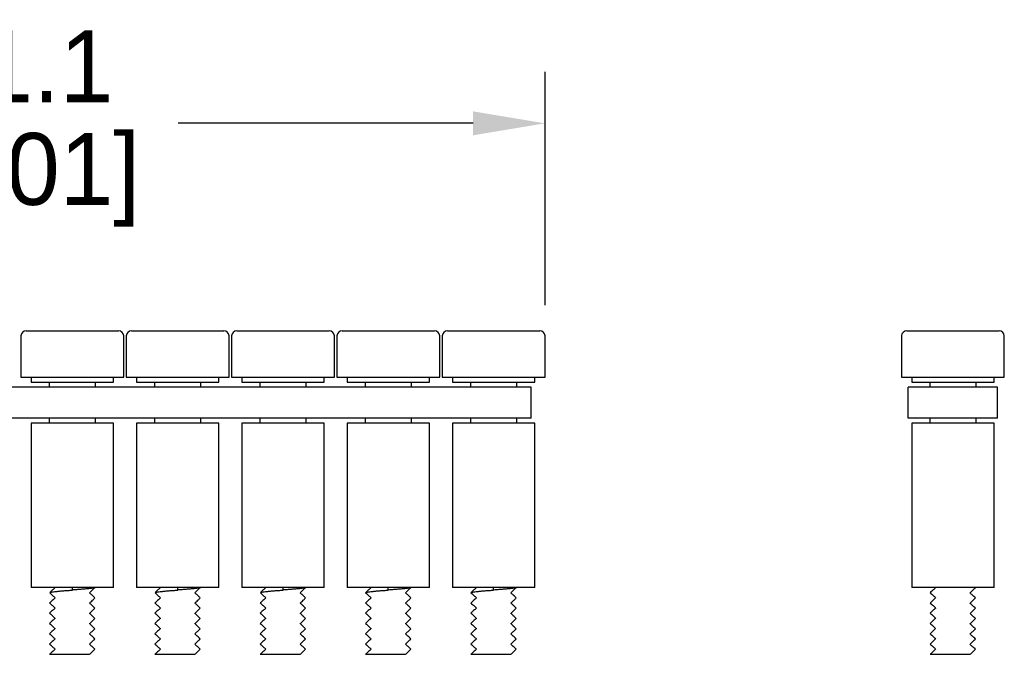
# Model space of a CAD drawing. Header units: inches. Extents: x 0 to 279, y 0 to 216.
# Tile 2 of 4: x 132 to 180, y 92 to 122. Entities that reach past the tile are written whole.
import ezdxf

# ---------------------------------------------------------------- set-up
doc = ezdxf.new("R2010")
doc.units = ezdxf.units.IN
doc.header["$LTSCALE"] = 10
doc.header["$MEASUREMENT"] = 0
doc.layers.add('DIMENSION', color=140, linetype='Continuous')
doc.dimstyles.get("Standard").update_dxf_attribs({"dimtxt": 3.5, "dimasz": 3.5, "dimexe": 2.5, "dimexo": 1.5, "dimgap": 1, "dimtad": 0, "dimtih": 1, "dimtoh": 1, "dimdec": 1, "dimzin": 0, "dimdsep": 46, "dimtxsty": 'Standard', "dimcen": 0, "dimadec": 0, "dimazin": 0, "dimtfac": 1, "dimtdec": 1, "dimtofl": 0, "dimtmove": 0, "dimatfit": 3, "dimfxl": 0, "dimtolj": 1, "dimtzin": 0, "dimarcsym": 0})

# ---------------------------------------------------------------- blocks, each defined once
blk = doc.blocks.new('*D1')
at = {"layer": 'DEFPOINTS', "color": 0}
for p in [(106.175, 117.381), (106.175, 107.025), (157.3, 107.025)]:
    blk.add_point(p, dxfattribs=at)
at = {"layer": 'DIMENSION', "color": 0, "lineweight": -2}
for p, q in [((106.175, 108.525), (106.175, 119.881)), ((157.3, 108.525), (157.3, 119.881)), ((109.675, 117.381), (124.03, 117.381)), ((153.8, 117.381), (139.446, 117.381))]:
    blk.add_line(p, q, dxfattribs=at)
at = {"layer": 'DIMENSION', "color": 0}
for points in [[(109.675, 117.965), (109.675, 116.798), (106.175, 117.381)], [(153.8, 117.965), (153.8, 116.798), (157.3, 117.381)]]:
    blk.add_solid(points, dxfattribs=at)
at = {"layer": 'DIMENSION', "color": 0, "char_height": 3.5, "attachment_point": 5}
for s, insert in [('\\A1;51.1', (131.738, 120.131)), ('\\A1;[2.01]', (131.738, 114.631))]:
    blk.add_mtext(s, dxfattribs=dict(at, insert=insert))

msp = doc.modelspace()

# ---------------------------------------------------------------- linework, layer by layer
for p, q in [((131.8, 107.025), (131.8, 105.025)), ((132.05, 107.275), (134.3, 107.275)), ((134.3, 107.275), (136.55, 107.275)), ((136.8, 105.025), (136.8, 107.025)), ((136.925, 107.025), (136.925, 105.025)), ((137.175, 107.275), (139.425, 107.275)), ((139.425, 107.275), (141.675, 107.275)), ((141.925, 105.025), (141.925, 107.025)), ((142.05, 107.025), (142.05, 105.025)), ((142.3, 107.275), (144.55, 107.275)), ((144.55, 107.275), (146.8, 107.275)), ((147.05, 105.025), (147.05, 107.025)), ((147.175, 107.025), (147.175, 105.025)), ((147.425, 107.275), (149.675, 107.275)), ((149.675, 107.275), (151.925, 107.275)), ((152.175, 105.025), (152.175, 107.025)), ((152.3, 107.025), (152.3, 105.025)), ((152.55, 107.275), (154.8, 107.275)), ((154.8, 107.275), (157.05, 107.275)), ((157.3, 105.025), (157.3, 107.025)), ((174.647, 107.025), (174.647, 105.025)), ((174.897, 107.275), (179.397, 107.275)), ((179.647, 105.025), (179.647, 107.025)), ((131.8, 105.025), (134.3, 105.025)), ((132.3, 105.025), (132.3, 104.775)), ((134.3, 105.025), (136.8, 105.025)), ((136.3, 104.775), (136.3, 105.025)), ((136.925, 105.025), (139.425, 105.025)), ((137.425, 105.025), (137.425, 104.775)), ((139.425, 105.025), (141.925, 105.025)), ((141.425, 104.775), (141.425, 105.025)), ((142.05, 105.025), (144.55, 105.025)), ((142.55, 105.025), (142.55, 104.775)), ((144.55, 105.025), (147.05, 105.025)), ((146.55, 104.775), (146.55, 105.025)), ((147.175, 105.025), (149.675, 105.025)), ((147.675, 105.025), (147.675, 104.775)), ((149.675, 105.025), (152.175, 105.025)), ((151.675, 104.775), (151.675, 105.025)), ((152.3, 105.025), (154.8, 105.025)), ((152.8, 105.025), (152.8, 104.775)), ((154.8, 105.025), (157.3, 105.025)), ((156.8, 104.775), (156.8, 105.025)), ((174.647, 105.025), (179.647, 105.025)), ((175.147, 105.025), (175.147, 104.775)), ((179.147, 104.775), (179.147, 105.025)), ((156.625, 104.525), (106.875, 104.525)), ((132.3, 104.775), (134.3, 104.775)), ((133.175, 104.775), (133.175, 104.525)), ((134.3, 104.775), (136.3, 104.775)), ((135.425, 104.525), (135.425, 104.775)), ((137.425, 104.775), (139.425, 104.775)), ((138.3, 104.775), (138.3, 104.525)), ((139.425, 104.775), (141.425, 104.775)), ((140.55, 104.525), (140.55, 104.775)), ((142.55, 104.775), (144.55, 104.775)), ((143.425, 104.775), (143.425, 104.525)), ((144.55, 104.775), (146.55, 104.775)), ((145.675, 104.525), (145.675, 104.775)), ((147.675, 104.775), (149.675, 104.775)), ((148.55, 104.775), (148.55, 104.525)), ((149.675, 104.775), (151.675, 104.775)), ((150.8, 104.525), (150.8, 104.775)), ((152.8, 104.775), (154.8, 104.775)), ((153.675, 104.775), (153.675, 104.525)), ((154.8, 104.775), (156.8, 104.775)), ((155.925, 104.525), (155.925, 104.775)), ((156.625, 103.025), (156.625, 104.525)), ((174.972, 103.025), (174.972, 104.525)), ((179.322, 104.525), (174.972, 104.525)), ((175.147, 104.775), (179.147, 104.775)), ((176.022, 104.775), (176.022, 104.525)), ((178.272, 104.525), (178.272, 104.775)), ((179.322, 103.025), (179.322, 104.525)), ((156.625, 103.025), (106.875, 103.025)), ((133.175, 103.025), (133.175, 102.775)), ((135.425, 102.775), (135.425, 103.025)), ((138.3, 103.025), (138.3, 102.775)), ((140.55, 102.775), (140.55, 103.025)), ((143.425, 103.025), (143.425, 102.775)), ((145.675, 102.775), (145.675, 103.025)), ((148.55, 103.025), (148.55, 102.775)), ((150.8, 102.775), (150.8, 103.025)), ((153.675, 103.025), (153.675, 102.775)), ((155.925, 102.775), (155.925, 103.025)), ((179.322, 103.025), (174.972, 103.025)), ((176.022, 103.025), (176.022, 102.775)), ((178.272, 102.775), (178.272, 103.025)), ((132.3, 102.775), (132.3, 94.775)), ((136.3, 102.775), (132.3, 102.775)), ((136.3, 94.775), (136.3, 102.775)), ((137.425, 102.775), (137.425, 94.775)), ((141.425, 102.775), (137.425, 102.775)), ((141.425, 94.775), (141.425, 102.775)), ((142.55, 102.775), (142.55, 94.775)), ((146.55, 102.775), (142.55, 102.775)), ((146.55, 94.775), (146.55, 102.775)), ((147.675, 102.775), (147.675, 94.775)), ((151.675, 102.775), (147.675, 102.775)), ((151.675, 94.775), (151.675, 102.775)), ((152.8, 102.775), (152.8, 94.775)), ((156.8, 102.775), (152.8, 102.775)), ((156.8, 94.775), (156.8, 102.775)), ((175.147, 102.775), (175.147, 94.775)), ((179.147, 102.775), (175.147, 102.775)), ((179.147, 94.775), (179.147, 102.775)), ((136.3, 94.775), (132.3, 94.775)), ((141.425, 94.775), (137.425, 94.775)), ((146.55, 94.775), (142.55, 94.775)), ((151.675, 94.775), (147.675, 94.775)), ((156.8, 94.775), (152.8, 94.775)), ((179.147, 94.775), (175.147, 94.775)), ((133.191, 91.523), (135.139, 91.523)), ((138.316, 91.523), (140.264, 91.523)), ((143.441, 91.523), (145.389, 91.523)), ((148.566, 91.523), (150.514, 91.523)), ((153.691, 91.523), (155.639, 91.523)), ((176.038, 91.523), (177.986, 91.523))]:
    msp.add_line(p, q)
at = {"color": 7}
for p, q in [((134.3, 94.67), (134.3, 94.775)), ((134.3, 94.65), (134.3, 94.67)), ((135.4, 94.768), (135.407, 94.775)), ((139.425, 94.67), (139.425, 94.775)), ((139.425, 94.65), (139.425, 94.67)), ((140.525, 94.768), (140.532, 94.775)), ((144.55, 94.67), (144.55, 94.775)), ((144.55, 94.65), (144.55, 94.67)), ((145.65, 94.768), (145.657, 94.775)), ((149.675, 94.67), (149.675, 94.775)), ((149.675, 94.65), (149.675, 94.67)), ((150.775, 94.768), (150.782, 94.775)), ((154.8, 94.67), (154.8, 94.775)), ((154.8, 94.65), (154.8, 94.67)), ((155.9, 94.768), (155.907, 94.775)), ((178.247, 94.768), (178.254, 94.775))]:
    msp.add_line(p, q, dxfattribs=at)
for centre, start, end in [((132.05, 107.025), 90, 180), ((136.55, 107.025), 0, 90), ((137.175, 107.025), 90, 180), ((141.675, 107.025), 0, 90), ((142.3, 107.025), 90, 180), ((146.8, 107.025), 0, 90), ((147.425, 107.025), 90, 180), ((151.925, 107.025), 0, 90), ((152.55, 107.025), 90, 180), ((157.05, 107.025), 0, 90), ((174.897, 107.025), 90, 180), ((179.397, 107.025), 0, 90)]:
    msp.add_arc(centre, 0.25, start, end)
for points, knots in [([(133.46, 94.775), (133.418, 94.736), (133.332, 94.655), (133.246, 94.574), (133.197, 94.523)], [0, 0, 0, 0, 0.481298, 1, 1, 1, 1]), ([(133.197, 94.523), (133.246, 94.476), (133.332, 94.395), (133.418, 94.314), (133.46, 94.275)], [0, 0, 0, 0, 0.518353, 1, 1, 1, 1]), ([(133.206, 94.532), (133.209, 94.535), (133.217, 94.544), (133.277, 94.557), (133.376, 94.571), (133.513, 94.586), (133.682, 94.603), (133.877, 94.619), (134.086, 94.635), (134.23, 94.645), (134.3, 94.65)], [0, 0, 0, 0, 0.0793093, 0.2112176, 0.3388064, 0.4692789, 0.6032518, 0.7381296, 0.8712098, 1, 1, 1, 1]), ([(134.3, 94.67), (134.372, 94.675), (134.518, 94.685), (134.732, 94.701), (134.93, 94.717), (135.103, 94.734), (135.241, 94.749), (135.34, 94.762), (135.373, 94.771), (135.387, 94.775)], [0, 0, 0, 0, 0.144865, 0.294554, 0.446264, 0.596957, 0.743714, 0.887229, 1, 1, 1, 1]), ([(135.131, 94.516), (135.176, 94.558), (135.265, 94.642), (135.355, 94.726), (135.4, 94.768)], [0, 0, 0, 0, 0.499853, 1, 1, 1, 1]), ([(135.4, 94.268), (135.347, 94.315), (135.26, 94.396), (135.174, 94.477), (135.132, 94.516)], [0, 0, 0, 0, 0.517653, 1, 1, 1, 1]), ([(138.585, 94.775), (138.543, 94.736), (138.457, 94.655), (138.371, 94.574), (138.322, 94.523)], [0, 0, 0, 0, 0.481298, 1, 1, 1, 1]), ([(138.322, 94.523), (138.371, 94.476), (138.457, 94.395), (138.543, 94.314), (138.585, 94.275)], [0, 0, 0, 0, 0.518353, 1, 1, 1, 1]), ([(138.331, 94.532), (138.334, 94.535), (138.342, 94.544), (138.402, 94.557), (138.501, 94.571), (138.638, 94.586), (138.807, 94.603), (139.002, 94.619), (139.211, 94.635), (139.355, 94.645), (139.425, 94.65)], [0, 0, 0, 0, 0.0793093, 0.2112176, 0.3388064, 0.4692789, 0.6032518, 0.7381296, 0.8712098, 1, 1, 1, 1]), ([(139.425, 94.67), (139.497, 94.675), (139.643, 94.685), (139.857, 94.701), (140.055, 94.717), (140.228, 94.734), (140.366, 94.749), (140.465, 94.762), (140.498, 94.771), (140.512, 94.775)], [0, 0, 0, 0, 0.144865, 0.294554, 0.446264, 0.596957, 0.743714, 0.887229, 1, 1, 1, 1]), ([(140.256, 94.516), (140.301, 94.558), (140.39, 94.642), (140.48, 94.726), (140.525, 94.768)], [0, 0, 0, 0, 0.499853, 1, 1, 1, 1]), ([(140.525, 94.268), (140.472, 94.315), (140.385, 94.396), (140.299, 94.477), (140.257, 94.516)], [0, 0, 0, 0, 0.517653, 1, 1, 1, 1]), ([(143.71, 94.775), (143.668, 94.736), (143.582, 94.655), (143.496, 94.574), (143.447, 94.523)], [0, 0, 0, 0, 0.481298, 1, 1, 1, 1]), ([(143.447, 94.523), (143.496, 94.476), (143.582, 94.395), (143.668, 94.314), (143.71, 94.275)], [0, 0, 0, 0, 0.518353, 1, 1, 1, 1]), ([(143.456, 94.532), (143.459, 94.535), (143.467, 94.544), (143.527, 94.557), (143.626, 94.571), (143.763, 94.586), (143.932, 94.603), (144.127, 94.619), (144.336, 94.635), (144.48, 94.645), (144.55, 94.65)], [0, 0, 0, 0, 0.0793093, 0.2112176, 0.3388064, 0.4692789, 0.6032518, 0.7381296, 0.8712098, 1, 1, 1, 1]), ([(144.55, 94.67), (144.622, 94.675), (144.768, 94.685), (144.982, 94.701), (145.18, 94.717), (145.353, 94.734), (145.491, 94.749), (145.59, 94.762), (145.623, 94.771), (145.637, 94.775)], [0, 0, 0, 0, 0.144865, 0.294554, 0.446264, 0.596957, 0.743714, 0.887229, 1, 1, 1, 1]), ([(145.381, 94.516), (145.426, 94.558), (145.515, 94.642), (145.605, 94.726), (145.65, 94.768)], [0, 0, 0, 0, 0.499853, 1, 1, 1, 1]), ([(145.65, 94.268), (145.597, 94.315), (145.51, 94.396), (145.424, 94.477), (145.382, 94.516)], [0, 0, 0, 0, 0.517653, 1, 1, 1, 1]), ([(148.835, 94.775), (148.793, 94.736), (148.707, 94.655), (148.621, 94.574), (148.572, 94.523)], [0, 0, 0, 0, 0.481298, 1, 1, 1, 1]), ([(148.572, 94.523), (148.621, 94.476), (148.707, 94.395), (148.793, 94.314), (148.835, 94.275)], [0, 0, 0, 0, 0.518353, 1, 1, 1, 1]), ([(148.581, 94.532), (148.584, 94.535), (148.592, 94.544), (148.652, 94.557), (148.751, 94.571), (148.888, 94.586), (149.057, 94.603), (149.252, 94.619), (149.461, 94.635), (149.605, 94.645), (149.675, 94.65)], [0, 0, 0, 0, 0.0793093, 0.2112176, 0.3388064, 0.4692789, 0.6032518, 0.7381296, 0.8712098, 1, 1, 1, 1]), ([(149.675, 94.67), (149.747, 94.675), (149.893, 94.685), (150.107, 94.701), (150.305, 94.717), (150.478, 94.734), (150.616, 94.749), (150.715, 94.762), (150.748, 94.771), (150.762, 94.775)], [0, 0, 0, 0, 0.144865, 0.294554, 0.446264, 0.596957, 0.743714, 0.887229, 1, 1, 1, 1]), ([(150.506, 94.516), (150.551, 94.558), (150.64, 94.642), (150.73, 94.726), (150.775, 94.768)], [0, 0, 0, 0, 0.499853, 1, 1, 1, 1]), ([(150.775, 94.268), (150.722, 94.315), (150.635, 94.396), (150.549, 94.477), (150.507, 94.516)], [0, 0, 0, 0, 0.517653, 1, 1, 1, 1]), ([(153.96, 94.775), (153.918, 94.736), (153.832, 94.655), (153.746, 94.574), (153.697, 94.523)], [0, 0, 0, 0, 0.481298, 1, 1, 1, 1]), ([(153.697, 94.523), (153.746, 94.476), (153.832, 94.395), (153.918, 94.314), (153.96, 94.275)], [0, 0, 0, 0, 0.518353, 1, 1, 1, 1]), ([(153.706, 94.532), (153.709, 94.535), (153.717, 94.544), (153.777, 94.557), (153.876, 94.571), (154.013, 94.586), (154.182, 94.603), (154.377, 94.619), (154.586, 94.635), (154.73, 94.645), (154.8, 94.65)], [0, 0, 0, 0, 0.0793093, 0.2112176, 0.3388064, 0.4692789, 0.6032518, 0.7381296, 0.8712098, 1, 1, 1, 1]), ([(154.8, 94.67), (154.872, 94.675), (155.018, 94.685), (155.232, 94.701), (155.43, 94.717), (155.603, 94.734), (155.741, 94.749), (155.84, 94.762), (155.873, 94.771), (155.887, 94.775)], [0, 0, 0, 0, 0.144865, 0.294554, 0.446264, 0.596957, 0.743714, 0.887229, 1, 1, 1, 1]), ([(155.631, 94.516), (155.676, 94.558), (155.765, 94.642), (155.855, 94.726), (155.9, 94.768)], [0, 0, 0, 0, 0.499853, 1, 1, 1, 1]), ([(155.9, 94.268), (155.847, 94.315), (155.76, 94.396), (155.674, 94.477), (155.632, 94.516)], [0, 0, 0, 0, 0.517653, 1, 1, 1, 1]), ([(176.307, 94.775), (176.265, 94.736), (176.179, 94.655), (176.093, 94.574), (176.044, 94.523)], [0, 0, 0, 0, 0.481298, 1, 1, 1, 1]), ([(176.044, 94.523), (176.093, 94.476), (176.179, 94.395), (176.265, 94.314), (176.307, 94.275)], [0, 0, 0, 0, 0.518353, 1, 1, 1, 1]), ([(177.978, 94.516), (178.023, 94.558), (178.112, 94.642), (178.202, 94.726), (178.247, 94.768)], [0, 0, 0, 0, 0.499853, 1, 1, 1, 1]), ([(178.247, 94.268), (178.194, 94.315), (178.107, 94.396), (178.021, 94.477), (177.979, 94.516)], [0, 0, 0, 0, 0.517653, 1, 1, 1, 1]), ([(133.46, 94.275), (133.415, 94.233), (133.326, 94.149), (133.236, 94.065), (133.191, 94.023)], [0, 0, 0, 0, 0.499856, 1, 1, 1, 1]), ([(133.191, 94.023), (133.245, 93.977), (133.332, 93.895), (133.418, 93.814), (133.46, 93.775)], [0, 0, 0, 0, 0.517208, 1, 1, 1, 1]), ([(135.132, 94.016), (135.18, 94.062), (135.27, 94.146), (135.359, 94.23), (135.4, 94.268)], [0, 0, 0, 0, 0.5411538, 1, 1, 1, 1]), ([(135.401, 93.769), (135.346, 93.815), (135.26, 93.896), (135.173, 93.977), (135.132, 94.016)], [0, 0, 0, 0, 0.518076, 1, 1, 1, 1]), ([(138.585, 94.275), (138.54, 94.233), (138.451, 94.149), (138.361, 94.065), (138.316, 94.023)], [0, 0, 0, 0, 0.499856, 1, 1, 1, 1]), ([(138.316, 94.023), (138.37, 93.977), (138.457, 93.895), (138.543, 93.814), (138.585, 93.775)], [0, 0, 0, 0, 0.517208, 1, 1, 1, 1]), ([(140.257, 94.016), (140.305, 94.062), (140.395, 94.146), (140.484, 94.23), (140.525, 94.268)], [0, 0, 0, 0, 0.5411538, 1, 1, 1, 1]), ([(140.526, 93.769), (140.471, 93.815), (140.385, 93.896), (140.298, 93.977), (140.257, 94.016)], [0, 0, 0, 0, 0.518076, 1, 1, 1, 1]), ([(143.71, 94.275), (143.665, 94.233), (143.576, 94.149), (143.486, 94.065), (143.441, 94.023)], [0, 0, 0, 0, 0.499856, 1, 1, 1, 1]), ([(143.441, 94.023), (143.495, 93.977), (143.582, 93.895), (143.668, 93.814), (143.71, 93.775)], [0, 0, 0, 0, 0.517208, 1, 1, 1, 1]), ([(145.382, 94.016), (145.43, 94.062), (145.52, 94.146), (145.609, 94.23), (145.65, 94.268)], [0, 0, 0, 0, 0.5411538, 1, 1, 1, 1]), ([(145.651, 93.769), (145.596, 93.815), (145.51, 93.896), (145.423, 93.977), (145.382, 94.016)], [0, 0, 0, 0, 0.518076, 1, 1, 1, 1]), ([(148.835, 94.275), (148.79, 94.233), (148.701, 94.149), (148.611, 94.065), (148.566, 94.023)], [0, 0, 0, 0, 0.499856, 1, 1, 1, 1]), ([(148.566, 94.023), (148.62, 93.977), (148.707, 93.895), (148.793, 93.814), (148.835, 93.775)], [0, 0, 0, 0, 0.517208, 1, 1, 1, 1]), ([(150.507, 94.016), (150.555, 94.062), (150.645, 94.146), (150.734, 94.23), (150.775, 94.268)], [0, 0, 0, 0, 0.5411538, 1, 1, 1, 1]), ([(150.776, 93.769), (150.721, 93.815), (150.635, 93.896), (150.548, 93.977), (150.507, 94.016)], [0, 0, 0, 0, 0.518076, 1, 1, 1, 1]), ([(153.96, 94.275), (153.915, 94.233), (153.826, 94.149), (153.736, 94.065), (153.691, 94.023)], [0, 0, 0, 0, 0.499856, 1, 1, 1, 1]), ([(153.691, 94.023), (153.745, 93.977), (153.832, 93.895), (153.918, 93.814), (153.96, 93.775)], [0, 0, 0, 0, 0.517208, 1, 1, 1, 1]), ([(155.632, 94.016), (155.68, 94.062), (155.77, 94.146), (155.859, 94.23), (155.9, 94.268)], [0, 0, 0, 0, 0.5411538, 1, 1, 1, 1]), ([(155.901, 93.769), (155.846, 93.815), (155.76, 93.896), (155.673, 93.977), (155.632, 94.016)], [0, 0, 0, 0, 0.518076, 1, 1, 1, 1]), ([(176.307, 94.275), (176.262, 94.233), (176.173, 94.149), (176.083, 94.065), (176.038, 94.023)], [0, 0, 0, 0, 0.499856, 1, 1, 1, 1]), ([(176.038, 94.023), (176.092, 93.977), (176.179, 93.895), (176.265, 93.814), (176.307, 93.775)], [0, 0, 0, 0, 0.517208, 1, 1, 1, 1]), ([(177.979, 94.016), (178.027, 94.062), (178.117, 94.146), (178.206, 94.23), (178.247, 94.268)], [0, 0, 0, 0, 0.5411538, 1, 1, 1, 1]), ([(178.248, 93.769), (178.193, 93.815), (178.107, 93.896), (178.02, 93.977), (177.979, 94.016)], [0, 0, 0, 0, 0.518076, 1, 1, 1, 1]), ([(133.461, 93.776), (133.416, 93.734), (133.327, 93.65), (133.237, 93.566), (133.192, 93.524)], [0, 0, 0, 0, 0.4998447, 1, 1, 1, 1]), ([(133.192, 93.524), (133.245, 93.477), (133.332, 93.395), (133.418, 93.314), (133.46, 93.275)], [0, 0, 0, 0, 0.517296, 1, 1, 1, 1]), ([(135.132, 93.517), (135.177, 93.559), (135.266, 93.643), (135.356, 93.727), (135.401, 93.769)], [0, 0, 0, 0, 0.499852, 1, 1, 1, 1]), ([(135.4, 93.269), (135.346, 93.315), (135.26, 93.396), (135.173, 93.477), (135.132, 93.516)], [0, 0, 0, 0, 0.518553, 1, 1, 1, 1]), ([(138.586, 93.776), (138.541, 93.734), (138.452, 93.65), (138.362, 93.566), (138.317, 93.524)], [0, 0, 0, 0, 0.4998447, 1, 1, 1, 1]), ([(138.317, 93.524), (138.37, 93.477), (138.457, 93.395), (138.543, 93.314), (138.585, 93.275)], [0, 0, 0, 0, 0.517296, 1, 1, 1, 1]), ([(140.257, 93.517), (140.302, 93.559), (140.391, 93.643), (140.481, 93.727), (140.526, 93.769)], [0, 0, 0, 0, 0.499852, 1, 1, 1, 1]), ([(140.525, 93.269), (140.471, 93.315), (140.385, 93.396), (140.298, 93.477), (140.257, 93.516)], [0, 0, 0, 0, 0.518553, 1, 1, 1, 1]), ([(143.711, 93.776), (143.666, 93.734), (143.577, 93.65), (143.487, 93.566), (143.442, 93.524)], [0, 0, 0, 0, 0.4998447, 1, 1, 1, 1]), ([(143.442, 93.524), (143.495, 93.477), (143.582, 93.395), (143.668, 93.314), (143.71, 93.275)], [0, 0, 0, 0, 0.517296, 1, 1, 1, 1]), ([(145.382, 93.517), (145.427, 93.559), (145.516, 93.643), (145.606, 93.727), (145.651, 93.769)], [0, 0, 0, 0, 0.499852, 1, 1, 1, 1]), ([(145.65, 93.269), (145.596, 93.315), (145.51, 93.396), (145.423, 93.477), (145.382, 93.516)], [0, 0, 0, 0, 0.518553, 1, 1, 1, 1]), ([(148.836, 93.776), (148.791, 93.734), (148.702, 93.65), (148.612, 93.566), (148.567, 93.524)], [0, 0, 0, 0, 0.4998447, 1, 1, 1, 1]), ([(148.567, 93.524), (148.62, 93.477), (148.707, 93.395), (148.793, 93.314), (148.835, 93.275)], [0, 0, 0, 0, 0.517296, 1, 1, 1, 1]), ([(150.507, 93.517), (150.552, 93.559), (150.641, 93.643), (150.731, 93.727), (150.776, 93.769)], [0, 0, 0, 0, 0.499852, 1, 1, 1, 1]), ([(150.775, 93.269), (150.721, 93.315), (150.635, 93.396), (150.548, 93.477), (150.507, 93.516)], [0, 0, 0, 0, 0.518553, 1, 1, 1, 1]), ([(153.961, 93.776), (153.916, 93.734), (153.827, 93.65), (153.737, 93.566), (153.692, 93.524)], [0, 0, 0, 0, 0.4998447, 1, 1, 1, 1]), ([(153.692, 93.524), (153.745, 93.477), (153.832, 93.395), (153.918, 93.314), (153.96, 93.275)], [0, 0, 0, 0, 0.517296, 1, 1, 1, 1]), ([(155.632, 93.517), (155.677, 93.559), (155.766, 93.643), (155.856, 93.727), (155.901, 93.769)], [0, 0, 0, 0, 0.499852, 1, 1, 1, 1]), ([(155.9, 93.269), (155.846, 93.315), (155.76, 93.396), (155.673, 93.477), (155.632, 93.516)], [0, 0, 0, 0, 0.518553, 1, 1, 1, 1]), ([(176.308, 93.776), (176.263, 93.734), (176.174, 93.65), (176.084, 93.566), (176.039, 93.524)], [0, 0, 0, 0, 0.4998447, 1, 1, 1, 1]), ([(176.039, 93.524), (176.092, 93.477), (176.179, 93.395), (176.265, 93.314), (176.307, 93.275)], [0, 0, 0, 0, 0.517296, 1, 1, 1, 1]), ([(177.979, 93.517), (178.024, 93.559), (178.113, 93.643), (178.203, 93.727), (178.248, 93.769)], [0, 0, 0, 0, 0.499852, 1, 1, 1, 1]), ([(178.247, 93.269), (178.193, 93.315), (178.107, 93.396), (178.02, 93.477), (177.979, 93.516)], [0, 0, 0, 0, 0.518553, 1, 1, 1, 1]), ([(133.46, 93.275), (133.415, 93.233), (133.326, 93.149), (133.236, 93.065), (133.191, 93.023)], [0, 0, 0, 0, 0.499836, 1, 1, 1, 1]), ([(133.191, 93.023), (133.245, 92.976), (133.332, 92.895), (133.418, 92.814), (133.46, 92.775)], [0, 0, 0, 0, 0.518283, 1, 1, 1, 1]), ([(135.132, 93.016), (135.176, 93.058), (135.266, 93.143), (135.356, 93.227), (135.4, 93.269)], [0, 0, 0, 0, 0.4998308, 1, 1, 1, 1]), ([(135.4, 92.768), (135.347, 92.815), (135.26, 92.896), (135.174, 92.977), (135.132, 93.016)], [0, 0, 0, 0, 0.5171941, 1, 1, 1, 1]), ([(138.585, 93.275), (138.54, 93.233), (138.451, 93.149), (138.361, 93.065), (138.316, 93.023)], [0, 0, 0, 0, 0.499836, 1, 1, 1, 1]), ([(138.316, 93.023), (138.37, 92.976), (138.457, 92.895), (138.543, 92.814), (138.585, 92.775)], [0, 0, 0, 0, 0.518283, 1, 1, 1, 1]), ([(140.257, 93.016), (140.301, 93.058), (140.391, 93.143), (140.481, 93.227), (140.525, 93.269)], [0, 0, 0, 0, 0.4998308, 1, 1, 1, 1]), ([(140.525, 92.768), (140.472, 92.815), (140.385, 92.896), (140.299, 92.977), (140.257, 93.016)], [0, 0, 0, 0, 0.5171941, 1, 1, 1, 1]), ([(143.71, 93.275), (143.665, 93.233), (143.576, 93.149), (143.486, 93.065), (143.441, 93.023)], [0, 0, 0, 0, 0.499836, 1, 1, 1, 1]), ([(143.441, 93.023), (143.495, 92.976), (143.582, 92.895), (143.668, 92.814), (143.71, 92.775)], [0, 0, 0, 0, 0.518283, 1, 1, 1, 1]), ([(145.382, 93.016), (145.426, 93.058), (145.516, 93.143), (145.606, 93.227), (145.65, 93.269)], [0, 0, 0, 0, 0.4998308, 1, 1, 1, 1]), ([(145.65, 92.768), (145.597, 92.815), (145.51, 92.896), (145.424, 92.977), (145.382, 93.016)], [0, 0, 0, 0, 0.5171941, 1, 1, 1, 1]), ([(148.835, 93.275), (148.79, 93.233), (148.701, 93.149), (148.611, 93.065), (148.566, 93.023)], [0, 0, 0, 0, 0.499836, 1, 1, 1, 1]), ([(148.566, 93.023), (148.62, 92.976), (148.707, 92.895), (148.793, 92.814), (148.835, 92.775)], [0, 0, 0, 0, 0.518283, 1, 1, 1, 1]), ([(150.507, 93.016), (150.551, 93.058), (150.641, 93.143), (150.731, 93.227), (150.775, 93.269)], [0, 0, 0, 0, 0.4998308, 1, 1, 1, 1]), ([(150.775, 92.768), (150.722, 92.815), (150.635, 92.896), (150.549, 92.977), (150.507, 93.016)], [0, 0, 0, 0, 0.5171941, 1, 1, 1, 1]), ([(153.96, 93.275), (153.915, 93.233), (153.826, 93.149), (153.736, 93.065), (153.691, 93.023)], [0, 0, 0, 0, 0.499836, 1, 1, 1, 1]), ([(153.691, 93.023), (153.745, 92.976), (153.832, 92.895), (153.918, 92.814), (153.96, 92.775)], [0, 0, 0, 0, 0.518283, 1, 1, 1, 1]), ([(155.632, 93.016), (155.676, 93.058), (155.766, 93.143), (155.856, 93.227), (155.9, 93.269)], [0, 0, 0, 0, 0.4998308, 1, 1, 1, 1]), ([(155.9, 92.768), (155.847, 92.815), (155.76, 92.896), (155.674, 92.977), (155.632, 93.016)], [0, 0, 0, 0, 0.5171941, 1, 1, 1, 1]), ([(176.307, 93.275), (176.262, 93.233), (176.173, 93.149), (176.083, 93.065), (176.038, 93.023)], [0, 0, 0, 0, 0.499836, 1, 1, 1, 1]), ([(176.038, 93.023), (176.092, 92.976), (176.179, 92.895), (176.265, 92.814), (176.307, 92.775)], [0, 0, 0, 0, 0.518283, 1, 1, 1, 1]), ([(177.979, 93.016), (178.023, 93.058), (178.113, 93.143), (178.203, 93.227), (178.247, 93.269)], [0, 0, 0, 0, 0.4998308, 1, 1, 1, 1]), ([(178.247, 92.768), (178.194, 92.815), (178.107, 92.896), (178.021, 92.977), (177.979, 93.016)], [0, 0, 0, 0, 0.5171941, 1, 1, 1, 1]), ([(133.46, 92.775), (133.415, 92.733), (133.326, 92.649), (133.236, 92.565), (133.191, 92.523)], [0, 0, 0, 0, 0.499865, 1, 1, 1, 1]), ([(133.191, 92.523), (133.246, 92.476), (133.332, 92.395), (133.418, 92.314), (133.46, 92.275)], [0, 0, 0, 0, 0.518999, 1, 1, 1, 1]), ([(135.131, 92.516), (135.176, 92.558), (135.265, 92.642), (135.355, 92.726), (135.4, 92.768)], [0, 0, 0, 0, 0.499828, 1, 1, 1, 1]), ([(135.4, 92.268), (135.346, 92.316), (135.26, 92.396), (135.173, 92.478), (135.132, 92.516)], [0, 0, 0, 0, 0.518994, 1, 1, 1, 1]), ([(138.585, 92.775), (138.54, 92.733), (138.451, 92.649), (138.361, 92.565), (138.316, 92.523)], [0, 0, 0, 0, 0.499865, 1, 1, 1, 1]), ([(138.316, 92.523), (138.371, 92.476), (138.457, 92.395), (138.543, 92.314), (138.585, 92.275)], [0, 0, 0, 0, 0.518999, 1, 1, 1, 1]), ([(140.256, 92.516), (140.301, 92.558), (140.39, 92.642), (140.48, 92.726), (140.525, 92.768)], [0, 0, 0, 0, 0.499828, 1, 1, 1, 1]), ([(140.525, 92.268), (140.471, 92.316), (140.385, 92.396), (140.298, 92.478), (140.257, 92.516)], [0, 0, 0, 0, 0.518994, 1, 1, 1, 1]), ([(143.71, 92.775), (143.665, 92.733), (143.576, 92.649), (143.486, 92.565), (143.441, 92.523)], [0, 0, 0, 0, 0.499865, 1, 1, 1, 1]), ([(143.441, 92.523), (143.496, 92.476), (143.582, 92.395), (143.668, 92.314), (143.71, 92.275)], [0, 0, 0, 0, 0.518999, 1, 1, 1, 1]), ([(145.381, 92.516), (145.426, 92.558), (145.515, 92.642), (145.605, 92.726), (145.65, 92.768)], [0, 0, 0, 0, 0.499828, 1, 1, 1, 1]), ([(145.65, 92.268), (145.596, 92.316), (145.51, 92.396), (145.423, 92.478), (145.382, 92.516)], [0, 0, 0, 0, 0.518994, 1, 1, 1, 1]), ([(148.835, 92.775), (148.79, 92.733), (148.701, 92.649), (148.611, 92.565), (148.566, 92.523)], [0, 0, 0, 0, 0.499865, 1, 1, 1, 1]), ([(148.566, 92.523), (148.621, 92.476), (148.707, 92.395), (148.793, 92.314), (148.835, 92.275)], [0, 0, 0, 0, 0.518999, 1, 1, 1, 1]), ([(150.506, 92.516), (150.551, 92.558), (150.64, 92.642), (150.73, 92.726), (150.775, 92.768)], [0, 0, 0, 0, 0.499828, 1, 1, 1, 1]), ([(150.775, 92.268), (150.721, 92.316), (150.635, 92.396), (150.548, 92.478), (150.507, 92.516)], [0, 0, 0, 0, 0.518994, 1, 1, 1, 1]), ([(153.96, 92.775), (153.915, 92.733), (153.826, 92.649), (153.736, 92.565), (153.691, 92.523)], [0, 0, 0, 0, 0.499865, 1, 1, 1, 1]), ([(153.691, 92.523), (153.746, 92.476), (153.832, 92.395), (153.918, 92.314), (153.96, 92.275)], [0, 0, 0, 0, 0.518999, 1, 1, 1, 1]), ([(155.631, 92.516), (155.676, 92.558), (155.765, 92.642), (155.855, 92.726), (155.9, 92.768)], [0, 0, 0, 0, 0.499828, 1, 1, 1, 1]), ([(155.9, 92.268), (155.846, 92.316), (155.76, 92.396), (155.673, 92.478), (155.632, 92.516)], [0, 0, 0, 0, 0.518994, 1, 1, 1, 1]), ([(176.307, 92.775), (176.262, 92.733), (176.173, 92.649), (176.083, 92.565), (176.038, 92.523)], [0, 0, 0, 0, 0.499865, 1, 1, 1, 1]), ([(176.038, 92.523), (176.093, 92.476), (176.179, 92.395), (176.265, 92.314), (176.307, 92.275)], [0, 0, 0, 0, 0.518999, 1, 1, 1, 1]), ([(177.978, 92.516), (178.023, 92.558), (178.112, 92.642), (178.202, 92.726), (178.247, 92.768)], [0, 0, 0, 0, 0.499828, 1, 1, 1, 1]), ([(178.247, 92.268), (178.193, 92.316), (178.107, 92.396), (178.02, 92.478), (177.979, 92.516)], [0, 0, 0, 0, 0.518994, 1, 1, 1, 1]), ([(133.46, 92.275), (133.415, 92.233), (133.326, 92.149), (133.236, 92.065), (133.191, 92.023)], [0, 0, 0, 0, 0.499826, 1, 1, 1, 1]), ([(133.191, 92.023), (133.246, 91.976), (133.332, 91.895), (133.418, 91.814), (133.46, 91.775)], [0, 0, 0, 0, 0.518628, 1, 1, 1, 1]), ([(135.131, 92.016), (135.176, 92.058), (135.265, 92.142), (135.355, 92.226), (135.4, 92.268)], [0, 0, 0, 0, 0.499848, 1, 1, 1, 1]), ([(135.4, 91.768), (135.347, 91.815), (135.26, 91.896), (135.174, 91.977), (135.132, 92.016)], [0, 0, 0, 0, 0.517365, 1, 1, 1, 1]), ([(138.585, 92.275), (138.54, 92.233), (138.451, 92.149), (138.361, 92.065), (138.316, 92.023)], [0, 0, 0, 0, 0.499826, 1, 1, 1, 1]), ([(138.316, 92.023), (138.371, 91.976), (138.457, 91.895), (138.543, 91.814), (138.585, 91.775)], [0, 0, 0, 0, 0.518628, 1, 1, 1, 1]), ([(140.256, 92.016), (140.301, 92.058), (140.39, 92.142), (140.48, 92.226), (140.525, 92.268)], [0, 0, 0, 0, 0.499848, 1, 1, 1, 1]), ([(140.525, 91.768), (140.472, 91.815), (140.385, 91.896), (140.299, 91.977), (140.257, 92.016)], [0, 0, 0, 0, 0.517365, 1, 1, 1, 1]), ([(143.71, 92.275), (143.665, 92.233), (143.576, 92.149), (143.486, 92.065), (143.441, 92.023)], [0, 0, 0, 0, 0.499826, 1, 1, 1, 1]), ([(143.441, 92.023), (143.496, 91.976), (143.582, 91.895), (143.668, 91.814), (143.71, 91.775)], [0, 0, 0, 0, 0.518628, 1, 1, 1, 1]), ([(145.381, 92.016), (145.426, 92.058), (145.515, 92.142), (145.605, 92.226), (145.65, 92.268)], [0, 0, 0, 0, 0.499848, 1, 1, 1, 1]), ([(145.65, 91.768), (145.597, 91.815), (145.51, 91.896), (145.424, 91.977), (145.382, 92.016)], [0, 0, 0, 0, 0.517365, 1, 1, 1, 1]), ([(148.835, 92.275), (148.79, 92.233), (148.701, 92.149), (148.611, 92.065), (148.566, 92.023)], [0, 0, 0, 0, 0.499826, 1, 1, 1, 1]), ([(148.566, 92.023), (148.621, 91.976), (148.707, 91.895), (148.793, 91.814), (148.835, 91.775)], [0, 0, 0, 0, 0.518628, 1, 1, 1, 1]), ([(150.506, 92.016), (150.551, 92.058), (150.64, 92.142), (150.73, 92.226), (150.775, 92.268)], [0, 0, 0, 0, 0.499848, 1, 1, 1, 1]), ([(150.775, 91.768), (150.722, 91.815), (150.635, 91.896), (150.549, 91.977), (150.507, 92.016)], [0, 0, 0, 0, 0.517365, 1, 1, 1, 1]), ([(153.96, 92.275), (153.915, 92.233), (153.826, 92.149), (153.736, 92.065), (153.691, 92.023)], [0, 0, 0, 0, 0.499826, 1, 1, 1, 1]), ([(153.691, 92.023), (153.746, 91.976), (153.832, 91.895), (153.918, 91.814), (153.96, 91.775)], [0, 0, 0, 0, 0.518628, 1, 1, 1, 1]), ([(155.631, 92.016), (155.676, 92.058), (155.765, 92.142), (155.855, 92.226), (155.9, 92.268)], [0, 0, 0, 0, 0.499848, 1, 1, 1, 1]), ([(155.9, 91.768), (155.847, 91.815), (155.76, 91.896), (155.674, 91.977), (155.632, 92.016)], [0, 0, 0, 0, 0.517365, 1, 1, 1, 1]), ([(176.307, 92.275), (176.262, 92.233), (176.173, 92.149), (176.083, 92.065), (176.038, 92.023)], [0, 0, 0, 0, 0.499826, 1, 1, 1, 1]), ([(176.038, 92.023), (176.093, 91.976), (176.179, 91.895), (176.265, 91.814), (176.307, 91.775)], [0, 0, 0, 0, 0.518628, 1, 1, 1, 1]), ([(177.978, 92.016), (178.023, 92.058), (178.112, 92.142), (178.202, 92.226), (178.247, 92.268)], [0, 0, 0, 0, 0.499848, 1, 1, 1, 1]), ([(178.247, 91.768), (178.194, 91.815), (178.107, 91.896), (178.021, 91.977), (177.979, 92.016)], [0, 0, 0, 0, 0.517365, 1, 1, 1, 1]), ([(133.46, 91.775), (133.415, 91.733), (133.326, 91.649), (133.236, 91.565), (133.191, 91.523)], [0, 0, 0, 0, 0.499864, 1, 1, 1, 1]), ([(135.139, 91.523), (135.181, 91.563), (135.268, 91.644), (135.355, 91.726), (135.4, 91.768)], [0.0267278, 0.0267278, 0.0267278, 0.0267278, 0.4998697, 1, 1, 1, 1]), ([(138.585, 91.775), (138.54, 91.733), (138.451, 91.649), (138.361, 91.565), (138.316, 91.523)], [0, 0, 0, 0, 0.499864, 1, 1, 1, 1]), ([(140.264, 91.523), (140.306, 91.563), (140.393, 91.644), (140.48, 91.726), (140.525, 91.768)], [0.0267278, 0.0267278, 0.0267278, 0.0267278, 0.4998697, 1, 1, 1, 1]), ([(143.71, 91.775), (143.665, 91.733), (143.576, 91.649), (143.486, 91.565), (143.441, 91.523)], [0, 0, 0, 0, 0.499864, 1, 1, 1, 1]), ([(145.389, 91.523), (145.431, 91.563), (145.518, 91.644), (145.605, 91.726), (145.65, 91.768)], [0.0267278, 0.0267278, 0.0267278, 0.0267278, 0.4998697, 1, 1, 1, 1]), ([(148.835, 91.775), (148.79, 91.733), (148.701, 91.649), (148.611, 91.565), (148.566, 91.523)], [0, 0, 0, 0, 0.499864, 1, 1, 1, 1]), ([(150.514, 91.523), (150.556, 91.563), (150.643, 91.644), (150.73, 91.726), (150.775, 91.768)], [0.0267278, 0.0267278, 0.0267278, 0.0267278, 0.4998697, 1, 1, 1, 1]), ([(153.96, 91.775), (153.915, 91.733), (153.826, 91.649), (153.736, 91.565), (153.691, 91.523)], [0, 0, 0, 0, 0.499864, 1, 1, 1, 1]), ([(155.639, 91.523), (155.681, 91.563), (155.768, 91.644), (155.855, 91.726), (155.9, 91.768)], [0.0267278, 0.0267278, 0.0267278, 0.0267278, 0.4998697, 1, 1, 1, 1]), ([(176.307, 91.775), (176.262, 91.733), (176.173, 91.649), (176.083, 91.565), (176.038, 91.523)], [0, 0, 0, 0, 0.499864, 1, 1, 1, 1]), ([(177.986, 91.523), (178.028, 91.563), (178.115, 91.644), (178.202, 91.726), (178.247, 91.768)], [0.0267278, 0.0267278, 0.0267278, 0.0267278, 0.4998697, 1, 1, 1, 1])]:
    msp.add_open_spline(points, degree=3, knots=knots, dxfattribs=at)

# ---------------------------------------------------------------- dimensions: what is measured, and where the dimension line sits
at = {"layer": 'DIMENSION'}
dim = msp.add_linear_dim(base=(106.175, 117.381), p1=(157.3, 107.025), p2=(106.175, 107.025), dimstyle='Standard', override={"dimpost": '\\X'}, dxfattribs=at)
dim.commit()
dim.dimension.update_dxf_attribs({"geometry": '*D1', "text_midpoint": (131.738, 117.381)})

doc.saveas('drawing.dxf')
